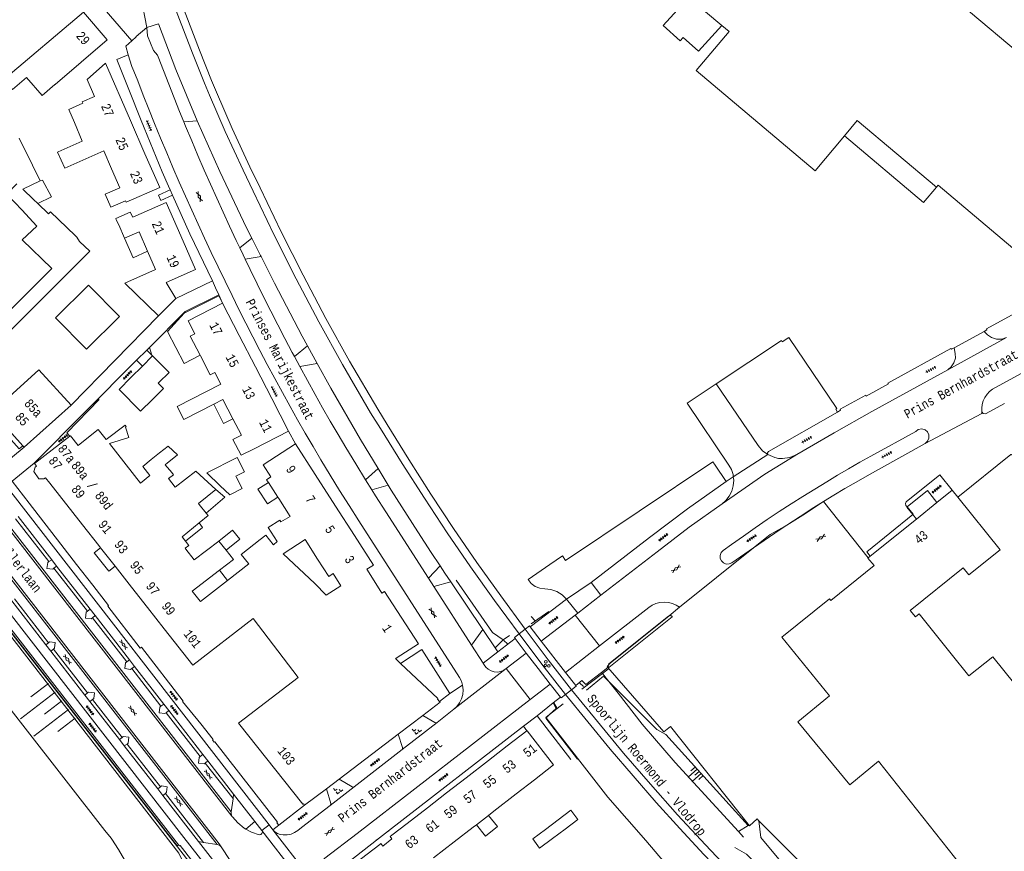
# Model space of a CAD drawing. Header units: metres. Extents: x 196790 to 198335, y 354523 to 356036.
# Tile 50 of 105: x 197305 to 197499, y 355232 to 355395. Entities that reach past the tile are written whole.
import ezdxf

# ---------------------------------------------------------------- set-up
doc = ezdxf.new("R2010")
doc.units = ezdxf.units.M
doc.linetypes.add('DGN Style 1', pattern=[1.160006, 0.00193, -1.158076])
doc.linetypes.add('DGN Style 2', pattern=[186.027128, 111.616277, -74.410851])
for name, color, linetype, lineweight in [('afdak', 252, 'DGN Style 2', 18), ('bij- of bedrijfsgebouw', 252, 'Continuous', 18), ('functiescheiding', 252, 'Continuous', 18), ('heg of haag', 252, 'Continuous', 18), ('hoofdgebouw', 252, 'Continuous', 18), ('huisnummer BAG', 252, 'Continuous', 18), ('insteek water', 252, 'Continuous', 18), ('kant asfaltverharding', 252, 'Continuous', 18), ('kant betonverharding', 252, 'Continuous', 18), ('kant klinkerverharding', 252, 'Continuous', 18), ('kant muur (extern)', 252, 'Continuous', 18), ('kant tegelverharding', 252, 'Continuous', 18), ('overig WOZ', 252, 'DGN Style 1', 18), ('overige tekst', 252, 'Continuous', 18), ('raster', 252, 'Continuous', 18), ('schutting', 252, 'Continuous', 18), ('spoorrail', 252, 'Continuous', 18), ('straatnaam', 252, 'Continuous', 18), ('T22_brandgang', 252, 'DGN Style 2', 18), ('taludlijn', 252, 'Continuous', 18), ('taludsymbool', 252, 'Continuous', 18), ('verh asfaltsymbool', 2, 'Continuous', 0), ('verh betonsymbool', 2, 'Continuous', 0), ('verh keisymbool', 2, 'Continuous', 0), ('verh tegelsymbool', 2, 'Continuous', 0), ('vlakafsluiter grijs', 252, 'DGN Style 2', 18), ('vlakafsluiter groen', 252, 'DGN Style 2', 18)]:
    doc.layers.add(name, color=color, linetype=linetype, lineweight=lineweight)
doc.styles.add('Style-Courier New', font='cour.ttf')

# ---------------------------------------------------------------- blocks, each defined once
blk = doc.blocks.new('TA')
at = {"layer": 'taludsymbool', "linetype": 'Continuous', "lineweight": 0}
for p, q in [((-0.5, 0), (-0.5, -0.5)), ((-0.25, 0), (-0.25, -1)), ((0, 0), (0, -0.5)), ((0.25, 0), (0.25, -1)), ((0.5, 0), (0.5, -0.5))]:
    blk.add_line(p, q, dxfattribs=at)
blk = doc.blocks.new('S612')
at = {"layer": 'verh asfaltsymbool', "color": 252}
for p, q in [((-0.99, -0.26), (0.01, 0.24)), ((0.01, -0.26), (-0.99, 0.24)), ((0.01, 0.24), (1.01, -0.26)), ((1.01, 0.24), (0.01, -0.26))]:
    blk.add_line(p, q, dxfattribs=at)
blk = doc.blocks.new('S621')
at = {"layer": 'verh betonsymbool', "color": 252, "linetype": 'Continuous', "lineweight": 0}
for centre in [(-0.48, 0.24), (0.52, 0.24), (0.02, -0.26)]:
    blk.add_circle(centre, 0.25, dxfattribs=at)
blk = doc.blocks.new('S651')
at = {"layer": 'verh keisymbool', "color": 7, "linetype": 'Continuous', "lineweight": 0}
for p, q in [((-0.41, 0.75), (-0.41, 0.25)), ((0.09, 0.25), (-0.41, 0.25)), ((-0.41, -0.05), (-0.41, -0.55)), ((-0.41, -0.55), (0.09, -0.55)), ((0.39, -0.05), (0.39, -0.55)), ((0.39, -0.55), (0.89, -0.55))]:
    blk.add_line(p, q, dxfattribs=at)
at = {"layer": 'verh keisymbool', "color": 7, "linetype": 'Continuous', "lineweight": 0, "flags": 128}
blk.add_lwpolyline([(-0.41, -0.05), (-0.41, -0.05), (-0.41, -0.55), (-0.41, -0.55), (-0.41, -0.05)], close=True, dxfattribs=at)
blk = doc.blocks.new('S642')
at = {"layer": 'verh tegelsymbool', "color": 252}
for p, q in [((-1.12, 0), (1.12, 0)), ((-0.9, -0.25), (-0.9, 0.25)), ((-0.45, -0.25), (-0.45, 0.25)), ((0, -0.25), (0, 0.25)), ((0.45, -0.25), (0.45, 0.25)), ((0.9, -0.25), (0.9, 0.25))]:
    blk.add_line(p, q, dxfattribs=at)

msp = doc.modelspace()

# ---------------------------------------------------------------- linework, layer by layer
at = {"layer": 'afdak'}
for p, q in [((197330.08, 355330.218), (197331.093, 355329.197)), ((197331.093, 355329.197), (197331.23, 355329.059)), ((197329.239, 355327.064), (197328.093, 355328.22)), ((197480.525, 355297.89), (197481.233, 355297.009)), ((197344.374, 355286.932), (197345.918, 355284.932))]:
    msp.add_line(p, q, dxfattribs=at)
at = {"layer": 'afdak', "flags": 128}
for points in [[(197443.036, 355393.983), (197438.456, 355388.926), (197435.444, 355391.654), (197434.854, 355391.003), (197431.528, 355394.014), (197436.5, 355399.506)], [(197467.092, 355372.289), (197482.641, 355359.229), (197485.159, 355362.221)], [(197309.166, 355363.442), (197309.583, 355363.613), (197311.376, 355360.306), (197308.668, 355358.983)], [(197325.739, 355352.176), (197327.396, 355348.334), (197330.241, 355349.633)], [(197340.578, 355329.179), (197337.448, 355327.562), (197334.15, 355333.85), (197337.429, 355337.462), (197344.207, 355340.901), (197344.963, 355339.434)], [(197328.093, 355328.22), (197328.076, 355328.237), (197330.077, 355330.222), (197330.08, 355330.218)], [(197343.233, 355319.583), (197345.135, 355315.751), (197347.018, 355316.699)], [(197299.127, 355317.395), (197305.053, 355310.783), (197305.731, 355311.39)], [(197353.961, 355304.216), (197351.903, 355302.874), (197353.773, 355299.996), (197355.815, 355301.327)], [(197343.623, 355302.83), (197345.429, 355301.288), (197341.726, 355298.193)], [(197479.408, 355299.397), (197483.386, 355302.62), (197485.281, 355300.262)], [(197480.525, 355297.89), (197479.351, 355299.351), (197479.408, 355299.397)], [(197340.354, 355296.248), (197341.022, 355295.366), (197337.714, 355292.647)], [(197344.251, 355292.692), (197346.94, 355294.803), (197348.329, 355293.034), (197345.65, 355290.91)], [(197323.851, 355287.758), (197322.61, 355286.779), (197319.782, 355290.381), (197321.025, 355291.357)], [(197394.814, 355236.95), (197396.63, 355234.713), (197398.94, 355236.607), (197397.177, 355238.779)]]:
    msp.add_lwpolyline(points, dxfattribs=at)
at = {"layer": 'bij- of bedrijfsgebouw'}
for p, q in [((197305.033, 355371.863), (197307.629, 355366.574)), ((197307.629, 355366.574), (197309.166, 355363.442)), ((197309.166, 355363.442), (197305.731, 355361.807)), ((197305.731, 355361.807), (197307.824, 355359.794)), ((197307.824, 355359.794), (197308.668, 355358.983)), ((197308.439, 355354.645), (197305.588, 355357.694)), ((197308.668, 355358.983), (197310.771, 355356.962)), ((197312.146, 355336.544), (197318.639, 355342.971)), ((197331.16, 355328.989), (197329.239, 355327.064)), ((197331.23, 355329.059), (197331.16, 355328.989)), ((197329.239, 355327.064), (197326.973, 355324.792)), ((197330.948, 355308.688), (197332.593, 355310.004)), ((197334.173, 355308.03), (197336.05, 355309.572)), ((197333.717, 355307.656), (197334.173, 355308.03)), ((197410.882, 355237.904), (197408.386, 355236.03)), ((197409.741, 355234.226), (197412.236, 355236.1))]:
    msp.add_line(p, q, dxfattribs=at)
at = {"layer": 'bij- of bedrijfsgebouw', "flags": 128}
for points in [[(197305.588, 355357.694), (197302.621, 355360.867), (197304.584, 355362.909)], [(197312.146, 355336.544), (197318.232, 355330.396), (197324.725, 355336.823), (197318.639, 355342.971)], [(197332.449, 355323.828), (197334.464, 355325.832), (197331.23, 355329.059)], [(197326.973, 355324.792), (197324.629, 355322.443), (197328.863, 355318.187), (197331.19, 355320.502)], [(197331.19, 355320.502), (197333.378, 355322.678), (197332.337, 355323.716), (197332.449, 355323.828)], [(197332.593, 355310.004), (197334.263, 355311.339), (197336.113, 355309.621), (197336.05, 355309.572)], [(197347.657, 355305.292), (197347.586, 355305.432), (197349.289, 355306.295), (197347.866, 355309.103), (197341.856, 355306.057), (197344.512, 355303.521)], [(197330.704, 355305.534), (197329.279, 355307.353), (197330.948, 355308.688)], [(197344.512, 355303.521), (197346.374, 355301.743), (197348.826, 355302.986), (197347.657, 355305.292)], [(197350.062, 355288.241), (197348.647, 355290.072), (197352.386, 355292.959), (197353.458, 355293.842), (197354.934, 355292.002)], [(197410.882, 355237.904), (197413.377, 355239.778), (197414.732, 355237.974), (197412.236, 355236.1)], [(197408.386, 355236.03), (197405.89, 355234.156), (197407.245, 355232.352), (197409.741, 355234.226)]]:
    msp.add_lwpolyline(points, dxfattribs=at)
at = {"layer": 'functiescheiding'}
for p, q in [((197352.695, 355235.821), (197361.906, 355223.963)), ((197363.092, 355225.36), (197354.866, 355235.962))]:
    msp.add_line(p, q, dxfattribs=at)
at = {"layer": 'heg of haag'}
for p, q in [((197335.767, 355385.324), (197339.974, 355375.246)), ((197361.65, 355331.048), (197363.542, 355327.584)), ((197375.535, 355306.915), (197377.5, 355303.689)), ((197389.79, 355284.698), (197396.109, 355275.289)), ((197396.109, 355275.289), (197398.518, 355271.702))]:
    msp.add_line(p, q, dxfattribs=at)
at = {"layer": 'heg of haag', "flags": 128}
for points in [[(197339.974, 355375.246), (197344.422, 355365.271), (197349.694, 355354.257), (197350.71, 355352.227)], [(197350.71, 355352.227), (197352.426, 355348.798), (197352.529, 355348.596)], [(197352.529, 355348.596), (197355.192, 355343.355), (197360.6, 355332.97), (197361.65, 355331.048)], [(197363.542, 355327.584), (197366.213, 355322.694), (197372.054, 355312.632), (197375.535, 355306.915)], [(197377.5, 355303.689), (197378.105, 355302.695), (197383.303, 355294.499), (197385.959, 355290.438), (197387.687, 355287.841)], [(197387.687, 355287.841), (197388.648, 355286.398), (197389.79, 355284.698)]]:
    msp.add_lwpolyline(points, dxfattribs=at)
at = {"layer": 'hoofdgebouw'}
for p, q in [((197436.5, 355399.506), (197443.036, 355393.983)), ((197326.888, 355375.308), (197329.728, 355368.786)), ((197323.171, 355365.811), (197321.635, 355369.339)), ((197325.739, 355352.176), (197324.581, 355354.813)), ((197332.419, 355336.952), (197335.767, 355340.374)), ((197348.249, 355333.06), (197344.963, 355339.434)), ((197351.422, 355326.907), (197348.249, 355333.06)), ((197340.578, 355329.179), (197340.624, 355329.09)), ((197354.627, 355320.69), (197351.422, 355326.907)), ((197357.924, 355314.295), (197354.627, 355320.69)), ((197315.214, 355319.378), (197305.991, 355311.1)), ((197345.048, 355320.517), (197343.233, 355319.583)), ((197345.048, 355320.517), (197347.018, 355316.699)), ((197305.731, 355311.39), (197299.856, 355317.94)), ((197347.018, 355316.699), (197348.657, 355313.522)), ((197314.981, 355313.302), (197308.052, 355307.928)), ((197315.079, 355313.378), (197314.981, 355313.302)), ((197351.178, 355310.817), (197357.924, 355314.295)), ((197305.991, 355311.1), (197305.731, 355311.39)), ((197363.179, 355305.775), (197359.323, 355311.784)), ((197334.992, 355306.168), (197333.717, 355307.656)), ((197328.837, 355304.057), (197330.704, 355305.534)), ((197367.172, 355299.554), (197363.179, 355305.775)), ((197311.067, 355304.039), (197317.49, 355295.858)), ((197334.338, 355304.948), (197335.649, 355303.256)), ((197353.961, 355304.216), (197355.815, 355301.327)), ((197355.815, 355301.327), (197355.989, 355301.057)), ((197488.259, 355302.656), (197485.281, 355300.262)), ((197489.361, 355301.285), (197488.259, 355302.656)), ((197340.394, 355299.891), (197341.726, 355298.193)), ((197355.989, 355301.057), (197358.259, 355297.52)), ((197370.897, 355293.75), (197367.172, 355299.554)), ((197485.281, 355300.262), (197481.233, 355297.009)), ((197317.49, 355295.858), (197320.657, 355291.825)), ((197481.233, 355297.009), (197472.13, 355289.692)), ((197320.657, 355291.825), (197321.025, 355291.357)), ((197344.251, 355292.692), (197345.65, 355290.91)), ((197354.934, 355292.002), (197354.965, 355291.964)), ((197321.025, 355291.357), (197323.851, 355287.758)), ((197363.116, 355284.357), (197356.871, 355290.185)), ((197472.13, 355289.692), (197471.774, 355289.406)), ((197323.851, 355287.758), (197327.105, 355283.613)), ((197345.918, 355284.932), (197350.104, 355288.186)), ((197350.104, 355288.186), (197350.062, 355288.241)), ((197363.116, 355284.357), (197365.337, 355282.025)), ((197327.105, 355283.613), (197330.232, 355279.631)), ((197330.232, 355279.631), (197333.522, 355275.441)), ((197350.968, 355277.496), (197359.835, 355265.851)), ((197491.528, 355266.167), (197488.093, 355270.55)), ((197379.488, 355254.764), (197384.303, 355258.426)), ((197400.895, 355252.42), (197404.754, 355255.407)), ((197367.861, 355245.92), (197379.488, 355254.764)), ((197397.188, 355249.55), (197400.895, 355252.42)), ((197392.792, 355246.147), (197397.188, 355249.55)), ((197473.774, 355249.434), (197498.47, 355218.317)), ((197365.359, 355244.017), (197367.861, 355245.92)), ((197392.792, 355246.147), (197388.968, 355243.186)), ((197402.623, 355242.995), (197406.202, 355245.766)), ((197365.359, 355244.017), (197361.081, 355240.763)), ((197388.968, 355243.186), (197385.211, 355240.278)), ((197398.261, 355239.618), (197402.623, 355242.995)), ((197381.25, 355237.211), (197385.211, 355240.278)), ((197397.177, 355238.779), (197398.261, 355239.618)), ((197394.814, 355236.95), (197397.177, 355238.779)), ((197378.21, 355234.858), (197381.25, 355237.211)), ((197390.487, 355233.599), (197394.181, 355236.46)), ((197394.181, 355236.46), (197394.814, 355236.95)), ((197386.387, 355230.426), (197390.487, 355233.599))]:
    msp.add_line(p, q, dxfattribs=at)
at = {"layer": 'hoofdgebouw', "flags": 128}
for points in [[(197521.231, 355370.851), (197504.56, 355385.202), (197504.86, 355385.599), (197488.219, 355399.661)], [(197302.037, 355383.382), (197303.723, 355381.416), (197306.486, 355383.786), (197309.507, 355380.264), (197312.027, 355382.426), (197312.066, 355382.38), (197322.336, 355391.189), (197317.674, 355396.624), (197302.037, 355383.382)], [(197443.036, 355393.983), (197444.45, 355392.788), (197438.008, 355385.165), (197461.357, 355365.447), (197467.092, 355372.289)], [(197326.888, 355375.308), (197321.985, 355386.563), (197318.399, 355383.352), (197319.835, 355380.055), (197317.424, 355379.005), (197317.552, 355378.712), (197314.756, 355377.494), (197315.87, 355374.936)], [(197312.662, 355369.144), (197317.385, 355371.243), (197315.87, 355374.936)], [(197467.092, 355372.289), (197469.617, 355375.301), (197485.159, 355362.221)], [(197485.159, 355362.221), (197485.503, 355362.631), (197502.303, 355348.435), (197510.347, 355357.968), (197510.592, 355357.749), (197513.563, 355361.274), (197513.327, 355361.497), (197521.231, 355370.851)], [(197321.635, 355369.339), (197313.965, 355365.93), (197312.557, 355369.097), (197312.662, 355369.144)], [(197329.728, 355368.786), (197332.619, 355362.15), (197326.018, 355359.275), (197325.91, 355359.523), (197323.031, 355358.269), (197321.901, 355360.864), (197324.78, 355362.118), (197323.171, 355365.811)], [(197310.771, 355356.962), (197310.777, 355356.956), (197311.174, 355357.369), (197316.013, 355352.718)], [(197336.778, 355352.655), (197333.908, 355359.192), (197327.315, 355356.297)], [(197324.581, 355354.813), (197324.092, 355355.806), (197323.989, 355356.044), (197326.839, 355357.292), (197327.315, 355356.297)], [(197311.456, 355346.211), (197305.585, 355351.852), (197308.501, 355354.578), (197308.439, 355354.645)], [(197316.849, 355351.557), (197318.9, 355349.623), (197296.817, 355327.667)], [(197316.849, 355351.557), (197316.333, 355352.41), (197316.013, 355352.718)], [(197330.241, 355349.633), (197328.578, 355353.422), (197325.739, 355352.176)], [(197336.778, 355352.655), (197339.684, 355346.038), (197333.861, 355343.481), (197335.767, 355340.374)], [(197330.241, 355349.633), (197331.828, 355346.018), (197325.794, 355343.369), (197332.419, 355336.952)], [(197300.052, 355340.171), (197302.595, 355337.428), (197311.456, 355346.211)], [(197344.963, 355339.434), (197338.208, 355335.951), (197339.521, 355333.407), (197338.632, 355332.948), (197340.578, 355329.179)], [(197340.624, 355329.09), (197342.563, 355325.333), (197343.452, 355325.792), (197344.623, 355323.523)], [(197300.8, 355319.071), (197308.897, 355326.353), (197315.214, 355319.378)], [(197343.233, 355319.583), (197337.386, 355316.576), (197336.081, 355319.093), (197344.623, 355323.523)], [(197322.11, 355312.629), (197325.812, 355315.487), (197326.047, 355315.197), (197325.913, 355315.09), (197326.553, 355313.021), (197322.74, 355311.834), (197328.837, 355304.057)], [(197318.285, 355312.804), (197316.583, 355311.442), (197315.079, 355313.378)], [(197322.11, 355312.629), (197320.543, 355314.612), (197318.285, 355312.804)], [(197351.178, 355310.817), (197348.614, 355309.53), (197346.992, 355312.659), (197348.657, 355313.522)], [(197359.323, 355311.784), (197352.927, 355307.679), (197354.472, 355305.272), (197353.63, 355304.732), (197353.961, 355304.216)], [(197308.052, 355307.928), (197308.45, 355307.406), (197308.174, 355307.173), (197307.883, 355306.334), (197308.917, 355304.91), (197309.886, 355304.926), (197310.211, 355305.129), (197311.067, 355304.039)], [(197334.992, 355306.168), (197335.339, 355305.716), (197334.338, 355304.948)], [(197335.649, 355303.256), (197339.746, 355306.398), (197343.623, 355302.83)], [(197343.623, 355302.83), (197340.256, 355300.066), (197340.394, 355299.891)], [(197480.001, 355279.058), (197490.43, 355287.44), (197491.564, 355286.029), (197497.675, 355290.941), (197489.361, 355301.285)], [(197341.726, 355298.193), (197342.115, 355297.697), (197340.354, 355296.248)], [(197358.259, 355297.52), (197356.432, 355296.443), (197356.215, 355296.783), (197353.937, 355295.33), (197355.688, 355292.584), (197354.965, 355291.964)], [(197340.354, 355296.248), (197337.033, 355293.515), (197337.714, 355292.647)], [(197374.398, 355285.404), (197373.309, 355287.14), (197374.607, 355287.969), (197370.897, 355293.75)], [(197337.714, 355292.647), (197338.353, 355291.833), (197337.598, 355291.256), (197337.723, 355291.097)], [(197337.723, 355291.097), (197339.389, 355288.974), (197344.251, 355292.692)], [(197356.871, 355290.185), (197361.186, 355292.959), (197363.645, 355289.127)], [(197345.65, 355290.91), (197347.122, 355289.034), (197344.374, 355286.932)], [(197365.337, 355282.025), (197368.201, 355283.879), (197366.662, 355286.278), (197365.82, 355285.738), (197363.645, 355289.127)], [(197471.774, 355289.406), (197471.704, 355289.35), (197472.911, 355287.871), (197464.442, 355281.012), (197464.185, 355281.331), (197454.827, 355273.795), (197464.16, 355262.261), (197457.978, 355257.159), (197468.154, 355244.804), (197473.774, 355249.434)], [(197344.374, 355286.932), (197339.027, 355282.843), (197340.553, 355280.9)], [(197340.553, 355280.9), (197340.62, 355280.814), (197345.918, 355284.932)], [(197379.074, 355269.671), (197383.426, 355272.454), (197376.782, 355282.783), (197376.25, 355282.452), (197374.398, 355285.404)], [(197480.001, 355279.058), (197481.043, 355277.762), (197481.805, 355278.374), (197488.093, 355270.55)], [(197333.522, 355275.441), (197339.157, 355268.265), (197350.968, 355277.496)], [(197379.944, 355268.637), (197378.944, 355269.588), (197379.074, 355269.671)], [(197387.598, 355261.157), (197387.159, 355261.623), (197387.22, 355261.718), (197379.944, 355268.637)], [(197500.544, 355264.587), (197496.266, 355269.948), (197491.528, 355266.167)], [(197361.081, 355240.763), (197360.848, 355241.033), (197360.728, 355240.952), (197348.113, 355256.865), (197359.835, 355265.851)], [(197384.303, 355258.426), (197387.721, 355261.026), (197387.598, 355261.157)], [(197404.754, 355255.407), (197404.77, 355255.42), (197409.98, 355248.691), (197406.202, 355245.766)], [(197378.243, 355234.154), (197376.417, 355232.745), (197376.05, 355233.22), (197375.858, 355233.072)], [(197378.243, 355234.154), (197377.89, 355234.61), (197378.21, 355234.858)], [(197375.858, 355233.072), (197369.79, 355228.39), (197373.104, 355224.101)]]:
    msp.add_lwpolyline(points, dxfattribs=at)
at = {"layer": 'insteek water', "flags": 128}
msp.add_lwpolyline([(197298.058, 355266.251), (197321.828, 355235.818), (197323.088, 355234.28), (197323.215, 355234.097), (197324.524, 355232.09), (197325.727, 355230.015)], dxfattribs=at)
at = {"layer": 'kant asfaltverharding'}
for p, q in [((197332.363, 355360.637), (197334.68, 355361.705)), ((197335.138, 355360.682), (197332.832, 355359.62)), ((197487.386, 355326.355), (197498.945, 355332.69)), ((197359.094, 355328.919), (197360.136, 355326.962)), ((197485.823, 355305.687), (197488.259, 355302.656)), ((197373.066, 355304.722), (197374.3, 355302.748)), ((197310.847, 355288.634), (197304.301, 355297.053)), ((197318.426, 355278.882), (197311.842, 355287.337)), ((197385.422, 355285.379), (197386.481, 355283.73)), ((197386.481, 355283.73), (197393.857, 355272.251)), ((197414.727, 355278.511), (197419.264, 355282.029)), ((197304.088, 355281.299), (197310.758, 355272.713)), ((197414.223, 355278.12), (197414.727, 355278.511)), ((197419.008, 355272.109), (197414.223, 355278.12)), ((197326.142, 355268.929), (197319.431, 355277.599)), ((197393.857, 355272.251), (197396.165, 355268.659)), ((197311.753, 355271.433), (197318.433, 355262.827)), ((197332.865, 355260.231), (197327.136, 355267.638)), ((197405.387, 355261.545), (197400.669, 355267.621)), ((197319.439, 355261.538), (197325.224, 355254.079)), ((197340.574, 355250.345), (197333.87, 355258.959)), ((197387.107, 355257.021), (197390.41, 355259.624)), ((197387.107, 355257.021), (197380.21, 355251.699)), ((197326.218, 355252.798), (197332.761, 355244.393)), ((197380.21, 355251.699), (197370.828, 355244.4)), ((197347.026, 355242.065), (197341.552, 355249.066)), ((197370.828, 355244.4), (197366.069, 355240.692)), ((197333.747, 355243.107), (197341.238, 355233.47)), ((197352.695, 355235.821), (197354.11, 355236.917)), ((197354.11, 355236.917), (197354.866, 355235.962)), ((197341.238, 355233.47), (197343.885, 355233.031)), ((197344.724, 355232.614), (197349.563, 355225.192))]:
    msp.add_line(p, q, dxfattribs=at)
at = {"layer": 'kant asfaltverharding', "flags": 128}
for points in [[(197327.17, 355390.973), (197328.032, 355391.752), (197328.004, 355391.851), (197330.09, 355393.582)], [(197330.09, 355393.582), (197330.231, 355391.95), (197331.379, 355389.087), (197332.189, 355388.145)], [(197326.458, 355388.246), (197325.946, 355389.913), (197327.17, 355390.973)], [(197327.534, 355385.011), (197327.162, 355385.956), (197326.458, 355388.246)], [(197332.189, 355388.145), (197332.329, 355387.859), (197333.351, 355385.155), (197334.389, 355382.457), (197335.446, 355379.766), (197336.521, 355377.083), (197337.343, 355375.072)], [(197392.121, 355264.344), (197391.863, 355265.165), (197391.482, 355265.89), (197371.719, 355296.672), (197369.824, 355299.65), (197367.954, 355302.644), (197366.106, 355305.652), (197364.28, 355308.673), (197362.738, 355311.265), (197361.215, 355313.867), (197359.712, 355316.481), (197358.23, 355319.107), (197356.713, 355321.847), (197355.219, 355324.599), (197353.745, 355327.362), (197352.287, 355330.134), (197350.9, 355332.815), (197349.532, 355335.506), (197348.18, 355338.206), (197346.84, 355340.911), (197345.465, 355343.722), (197344.104, 355346.541), (197342.758, 355349.366), (197341.429, 355352.2), (197340.165, 355354.936), (197338.915, 355357.678), (197337.682, 355360.428), (197336.468, 355363.186), (197335.227, 355366.06), (197334.005, 355368.942), (197332.801, 355371.832), (197331.615, 355374.729), (197330.492, 355377.521), (197329.387, 355380.321), (197328.3, 355383.127), (197327.534, 355385.011)], [(197337.343, 355375.072), (197337.704, 355374.189), (197338.906, 355371.302), (197340.127, 355368.424), (197341.368, 355365.554), (197342.583, 355362.797), (197343.818, 355360.048), (197345.07, 355357.307), (197346.336, 355354.573), (197347.669, 355351.733), (197348.35, 355350.302)], [(197247.262, 355358.206), (197344.321, 355233.163), (197344.724, 355232.614)], [(197348.35, 355350.302), (197349.018, 355348.9), (197349.402, 355348.106)], [(197262.504, 355347.996), (197264.508, 355344.843), (197266.084, 355342.605), (197346.795, 355238.622)], [(197349.402, 355348.106), (197350.383, 355346.075), (197351.762, 355343.257), (197353.101, 355340.557), (197354.453, 355337.864), (197355.821, 355335.178), (197357.207, 355332.502), (197358.664, 355329.728), (197359.094, 355328.919)], [(197529.47, 355340.645), (197496.802, 355322.88), (197496.193, 355322.527), (197495.624, 355322.074), (197495.117, 355321.527), (197494.696, 355320.901), (197494.376, 355320.218), (197494.168, 355319.502), (197494.072, 355318.781), (197494.083, 355318.077)], [(197360.136, 355326.962), (197361.628, 355324.206), (197363.146, 355321.465), (197364.627, 355318.846), (197366.131, 355316.241), (197367.656, 355313.647), (197369.197, 355311.063), (197371.121, 355307.886), (197373.066, 355304.722)], [(197487.386, 355326.355), (197472.483, 355318.132), (197465.068, 355313.966), (197457.73, 355309.667)], [(197494.083, 355318.077), (197494.359, 355317.74), (197494.793, 355317.708), (197498.534, 355319.699)], [(197482.956, 355311.876), (197483.422, 355312.281), (197483.702, 355312.9), (197483.682, 355313.58), (197483.407, 355314.133), (197482.933, 355314.529), (197482.277, 355314.707), (197481.609, 355314.579), (197481.107, 355314.22), (197472.288, 355309.387), (197470.104, 355308.155), (197467.93, 355306.904), (197465.767, 355305.634), (197463.616, 355304.344), (197461.268, 355302.908), (197458.933, 355301.451), (197456.612, 355299.972), (197454.307, 355298.469), (197451.94, 355296.89), (197449.589, 355295.287), (197447.254, 355293.66), (197444.936, 355292.01), (197443.278, 355290.817), (197442.898, 355290.417), (197442.683, 355289.862), (197442.704, 355289.266), (197442.932, 355288.764), (197443.328, 355288.38), (197443.882, 355288.159), (197444.478, 355288.175), (197444.982, 355288.398), (197449.226, 355291.325)], [(197463.01, 355300.431), (197465.052, 355301.682), (197467.214, 355302.979), (197469.387, 355304.256), (197471.572, 355305.513), (197473.768, 355306.751), (197482.956, 355311.876)], [(197457.73, 355309.667), (197455.524, 355308.318), (197451.491, 355305.827), (197443.063, 355300.029)], [(197479.408, 355299.397), (197479.188, 355299.671), (197479.073, 355300.034), (197479.234, 355300.379), (197485.823, 355305.687)], [(197374.3, 355302.748), (197375.035, 355301.572), (197377.03, 355298.439), (197385.422, 355285.379)], [(197419.264, 355282.029), (197430.295, 355290.581), (197436.624, 355295.379), (197443.063, 355300.029)], [(197463.01, 355300.431), (197460.592, 355298.917), (197458.38, 355297.504), (197455.814, 355295.836)], [(197480.525, 355297.89), (197480.583, 355297.936), (197479.408, 355299.397)], [(197472.13, 355289.692), (197471.475, 355290.594), (197480.525, 355297.89)], [(197449.226, 355291.325), (197454.505, 355294.958), (197455.814, 355295.836)], [(197311.842, 355287.337), (197311.608, 355287.174), (197310.483, 355287.309), (197310.63, 355288.453), (197310.847, 355288.634)], [(197419.008, 355272.109), (197428.677, 355279.632), (197429.322, 355280.057), (197430.055, 355280.388), (197430.855, 355280.599), (197431.69, 355280.674), (197432.526, 355280.607), (197433.328, 355280.403), (197434.064, 355280.08), (197434.713, 355279.661)], [(197319.431, 355277.599), (197319.191, 355277.411), (197318.056, 355277.555), (197318.194, 355278.702), (197318.426, 355278.882)], [(197310.758, 355272.713), (197310.996, 355272.883), (197312.111, 355272.74), (197311.969, 355271.607), (197311.753, 355271.433)], [(197327.136, 355267.638), (197326.903, 355267.462), (197325.771, 355267.616), (197325.916, 355268.749), (197326.142, 355268.929)], [(197400.669, 355267.621), (197400.201, 355267.294), (197399.635, 355267.054), (197398.998, 355266.94), (197398.333, 355266.976), (197397.695, 355267.166), (197397.134, 355267.488), (197396.682, 355267.904), (197396.351, 355268.37), (197396.165, 355268.659)], [(197318.433, 355262.827), (197318.668, 355263.005), (197319.799, 355262.853), (197319.665, 355261.72), (197319.439, 355261.538)], [(197390.41, 355259.624), (197391.01, 355260.181), (197391.527, 355260.87), (197391.922, 355261.671), (197392.161, 355262.549), (197392.227, 355263.457), (197392.121, 355264.344)], [(197405.387, 355261.545), (197371.377, 355235.216), (197365.072, 355230.348), (197363.894, 355229.215), (197362.987, 355227.856), (197362.881, 355227.652)], [(197333.87, 355258.959), (197333.644, 355258.789), (197332.515, 355258.926), (197332.652, 355260.05), (197332.865, 355260.231)], [(197325.224, 355254.079), (197325.466, 355254.25), (197326.587, 355254.115), (197326.436, 355252.978), (197326.218, 355252.798)], [(197341.552, 355249.066), (197341.332, 355248.89), (197340.226, 355249.045), (197340.347, 355250.17), (197340.574, 355250.345)], [(197332.761, 355244.393), (197332.989, 355244.562), (197334.116, 355244.397), (197333.961, 355243.308), (197333.747, 355243.107)], [(197346.689, 355239.472), (197347.034, 355242.055), (197347.026, 355242.065)], [(197346.795, 355238.622), (197346.669, 355239.141), (197346.689, 355239.472)], [(197356.866, 355234.926), (197356.93, 355234.923), (197357.673, 355234.949), (197358.411, 355235.107), (197359.11, 355235.392), (197359.739, 355235.789), (197360.5, 355236.368), (197366.069, 355240.692)], [(197349.553, 355236.086), (197349.208, 355236.279), (197347.946, 355237.304), (197346.891, 355238.51), (197346.882, 355238.51), (197346.795, 355238.622)], [(197352.695, 355235.821), (197352.795, 355235.512), (197352.707, 355235.2), (197352.46, 355234.99), (197352.138, 355234.951), (197350.627, 355235.485), (197349.553, 355236.086)], [(197354.866, 355235.962), (197355.266, 355235.553), (197355.755, 355235.229), (197356.301, 355235.017), (197356.866, 355234.926)], [(197344.724, 355232.614), (197344.448, 355232.862), (197344.1, 355232.992), (197343.885, 355233.031)]]:
    msp.add_lwpolyline(points, dxfattribs=at)
at = {"layer": 'kant betonverharding'}
for p, q in [((197404.381, 355275.371), (197403.192, 355274.446)), ((197407.547, 355272.989), (197405.399, 355275.857)), ((197402.421, 355273.547), (197404.588, 355270.678)), ((197412.3, 355266.847), (197407.547, 355272.989)), ((197414.341, 355264.292), (197412.3, 355266.847)), ((197409.302, 355264.573), (197411.326, 355262.007)), ((197413.526, 355263.478), (197412.352, 355262.552)), ((197351.328, 355237.583), (197349.553, 355236.086))]:
    msp.add_line(p, q, dxfattribs=at)
at = {"layer": 'kant betonverharding', "flags": 128}
for points in [[(197336.343, 355232.988), (197336.06, 355232.776), (197287.236, 355295.596), (197287.537, 355295.83)], [(197403.192, 355274.446), (197402.28, 355273.736), (197402.421, 355273.547)], [(197405.399, 355275.857), (197405.255, 355276.051), (197404.381, 355275.371)], [(197404.588, 355270.678), (197406.936, 355267.615), (197409.302, 355264.573)], [(197414.341, 355264.292), (197414.425, 355264.188), (197413.526, 355263.478)], [(197412.352, 355262.552), (197411.456, 355261.844), (197411.326, 355262.007)]]:
    msp.add_lwpolyline(points, dxfattribs=at)
at = {"layer": 'kant klinkerverharding'}
for p, q in [((197327.878, 355404.981), (197330.09, 355393.582)), ((197343.885, 355233.031), (197247.418, 355357.342)), ((197335.767, 355340.374), (197342.967, 355343.795)), ((197332.419, 355336.952), (197315.214, 355319.378)), ((197488.687, 355330.654), (197494.546, 355333.888)), ((197330.08, 355330.218), (197330.596, 355330.737)), ((197328.093, 355328.22), (197330.08, 355330.218)), ((197307.995, 355308.008), (197328.093, 355328.22)), ((197303.678, 355304.42), (197307.995, 355308.008)), ((197411.738, 355289.754), (197409.254, 355288.052)), ((197310.847, 355288.634), (197311.405, 355289.017)), ((197312.371, 355287.774), (197311.842, 355287.337)), ((197318.426, 355278.882), (197318.951, 355279.295)), ((197319.936, 355278.027), (197319.431, 355277.599)), ((197407.547, 355272.989), (197414.223, 355278.12)), ((197310.758, 355272.713), (197310.236, 355272.301)), ((197311.217, 355271.038), (197311.753, 355271.433)), ((197400.669, 355267.621), (197404.588, 355270.678)), ((197419.008, 355272.109), (197412.3, 355266.847)), ((197326.142, 355268.929), (197326.68, 355269.339)), ((197327.669, 355268.064), (197327.136, 355267.638)), ((197409.302, 355264.573), (197405.387, 355261.545)), ((197317.909, 355262.416), (197318.433, 355262.827)), ((197318.894, 355261.147), (197319.439, 355261.538)), ((197332.865, 355260.231), (197333.424, 355260.649)), ((197334.41, 355259.379), (197333.87, 355258.959)), ((197406.732, 355258.336), (197404.057, 355256.288)), ((197413.382, 355249.738), (197406.732, 355258.336)), ((197325.224, 355254.079), (197324.699, 355253.668)), ((197325.673, 355252.414), (197326.218, 355252.798)), ((197340.574, 355250.345), (197341.095, 355250.766)), ((197342.103, 355249.468), (197341.552, 355249.066)), ((197332.761, 355244.393), (197332.224, 355243.975)), ((197333.217, 355242.696), (197333.747, 355243.107)), ((197347.144, 355242.973), (197347.026, 355242.065)), ((197341.238, 355233.47), (197340.253, 355233.64))]:
    msp.add_line(p, q, dxfattribs=at)
at = {"layer": 'kant klinkerverharding', "flags": 128}
for points in [[(197327.17, 355390.973), (197320.482, 355398.726), (197327.878, 355404.981)], [(197263.259, 355347.639), (197264.978, 355344.905), (197266.34, 355342.96), (197346.689, 355239.472)], [(197330.596, 355330.737), (197337.636, 355337.774), (197344.239, 355341.075)], [(197456.179, 355332.676), (197454.906, 355331.822), (197454.713, 355332.098), (197441.921, 355323.547)], [(197494.546, 355333.888), (197495.207, 355333.236), (197496.004, 355332.666), (197496.987, 355332.355), (197498.018, 355332.372), (197498.945, 355332.69)], [(197488.687, 355330.654), (197488.869, 355329.557), (197488.886, 355328.645), (197488.621, 355327.727), (197488.093, 355326.932), (197487.386, 355326.355)], [(197441.921, 355323.547), (197436.243, 355319.751), (197444.417, 355307.608), (197444.895, 355306.737), (197445.223, 355305.739), (197445.28, 355305.282)], [(197441.921, 355323.547), (197450.146, 355311.434), (197450.993, 355310.438), (197452.045, 355309.665)], [(197465.718, 355318.033), (197452.181, 355310.278), (197451.975, 355310.002), (197452.045, 355309.665)], [(197452.045, 355309.665), (197453.44, 355309.086), (197454.179, 355308.93), (197454.933, 355308.88), (197456.385, 355309.085), (197457.73, 355309.667)], [(197445.28, 355305.282), (197445.358, 355304.656), (197445.274, 355303.544), (197444.968, 355302.473), (197444.467, 355301.503), (197443.813, 355300.68), (197443.063, 355300.029)], [(197409.254, 355288.052), (197405.002, 355285.099), (197405.592, 355284.351), (197406.382, 355283.759), (197407.298, 355283.395), (197408.245, 355283.283), (197409.45, 355283.189), (197410.632, 355282.798), (197411.683, 355282.132), (197412.52, 355281.26)], [(197432.65, 355278.003), (197432.977, 355278.027), (197433.252, 355277.85), (197433.283, 355277.822), (197420.823, 355267.862), (197420.768, 355267.921)], [(197432.65, 355278.003), (197432.528, 355277.931), (197420.806, 355268.551), (197420.648, 355268.182)], [(197420.648, 355268.182), (197420.752, 355267.938), (197420.768, 355267.921)]]:
    msp.add_lwpolyline(points, dxfattribs=at)
at = {"layer": 'kant muur (extern)', "flags": 128}
for points in [[(197465.718, 355318.033), (197465.418, 355318.608), (197465.613, 355318.73), (197456.179, 355332.676)], [(197503.996, 355312.864), (197499.936, 355309.598), (197499.813, 355309.72), (197489.361, 355301.285)]]:
    msp.add_lwpolyline(points, dxfattribs=at)
at = {"layer": 'kant tegelverharding'}
for p, q in [((197354.11, 355236.917), (197254.74, 355364.977)), ((197335.138, 355360.682), (197334.68, 355361.705)), ((197344.963, 355339.434), (197344.239, 355341.075)), ((197330.596, 355330.737), (197331.093, 355329.197)), ((197331.093, 355329.197), (197331.16, 355328.989)), ((197359.323, 355311.784), (197357.924, 355314.295)), ((197305.991, 355311.1), (197301.443, 355307.301)), ((197308.052, 355307.928), (197307.995, 355308.008)), ((197443.892, 355304.383), (197441.743, 355307.563)), ((197311.405, 355289.017), (197304.839, 355297.478)), ((197287.537, 355295.83), (197336.343, 355232.988)), ((197312.371, 355287.774), (197311.405, 355289.017)), ((197318.951, 355279.295), (197312.371, 355287.774)), ((197419.264, 355282.029), (197417.343, 355284.524)), ((197310.236, 355272.301), (197303.556, 355280.906)), ((197405.399, 355275.857), (197412.52, 355281.26)), ((197412.52, 355281.26), (197414.727, 355278.511)), ((197319.936, 355278.027), (197318.951, 355279.295)), ((197326.68, 355269.339), (197319.936, 355278.027)), ((197311.217, 355271.038), (197310.236, 355272.301)), ((197399.049, 355270.912), (197402.421, 355273.547)), ((197317.909, 355262.416), (197311.217, 355271.038)), ((197396.165, 355268.659), (197399.049, 355270.912)), ((197327.669, 355268.064), (197326.68, 355269.339)), ((197333.424, 355260.649), (197327.669, 355268.064)), ((197419.398, 355266.862), (197420.641, 355267.824)), ((197420.641, 355267.824), (197420.768, 355267.921)), ((197387.598, 355261.157), (197389.633, 355262.752)), ((197318.894, 355261.147), (197317.909, 355262.416)), ((197324.699, 355253.668), (197318.894, 355261.147)), ((197334.41, 355259.379), (197333.424, 355260.649)), ((197411.326, 355262.007), (197409.878, 355260.886)), ((197341.095, 355250.766), (197334.41, 355259.379)), ((197409.206, 355258.589), (197408.5, 355257.931)), ((197404.057, 355256.288), (197404.754, 355255.407)), ((197325.673, 355252.414), (197324.699, 355253.668)), ((197332.224, 355243.975), (197325.673, 355252.414)), ((197342.103, 355249.468), (197341.095, 355250.766)), ((197347.144, 355242.973), (197342.103, 355249.468)), ((197333.217, 355242.696), (197332.224, 355243.975)), ((197340.253, 355233.64), (197333.217, 355242.696)), ((197351.328, 355237.583), (197347.144, 355242.973)), ((197355.992, 355236.882), (197361.081, 355240.763)), ((197352.695, 355235.821), (197351.328, 355237.583)), ((197375.186, 355233.883), (197377.549, 355235.718))]:
    msp.add_line(p, q, dxfattribs=at)
at = {"layer": 'kant tegelverharding', "flags": 128}
for points in [[(197334.68, 355361.705), (197334.366, 355362.405), (197333.136, 355365.263), (197331.929, 355368.131), (197329.56, 355373.885), (197328.837, 355375.676), (197326.711, 355381.066), (197324.232, 355387.314), (197326.458, 355388.246)], [(197351.32, 355216.473), (197346.25, 355223.021), (197337.369, 355234.416), (197243.012, 355355.967), (197242.503, 355356.81), (197242.203, 355357.748), (197242.06, 355358.479), (197241.6, 355359.917), (197240.817, 355361.208), (197237.815, 355365.062)], [(197342.967, 355343.795), (197338.558, 355353.05), (197335.138, 355360.682)], [(197494.546, 355333.888), (197495.1, 355334.194), (197495.006, 355334.403), (197530.227, 355353.644), (197530.767, 355354.151)], [(197344.239, 355341.075), (197343.612, 355342.44), (197342.967, 355343.795)], [(197488.687, 355330.654), (197488.137, 355330.357), (197488.007, 355330.518), (197475.61, 355323.711), (197475.729, 355323.55), (197471.391, 355321.161), (197471.277, 355321.333), (197466.241, 355318.567), (197466.334, 355318.39), (197465.718, 355318.033)], [(197441.743, 355307.563), (197441.271, 355308.262), (197412.323, 355288.888), (197411.738, 355289.754)], [(197303.678, 355304.42), (197306.982, 355300.15), (197313.199, 355292.056), (197316.31, 355288.091), (197319.465, 355284.035), (197322.581, 355279.99), (197322.446, 355279.867), (197328.808, 355271.645), (197329.028, 355271.816), (197337.212, 355261.237), (197337.127, 355261.166), (197340.672, 355256.79), (197343.11, 355253.699), (197342.993, 355253.602), (197343.343, 355253.162), (197343.435, 355253.225), (197355.732, 355237.418), (197355.648, 355237.342), (197355.992, 355236.882)], [(197417.343, 355284.524), (197428.804, 355293.401), (197436.262, 355299.011), (197443.892, 355304.383)], [(197389.633, 355262.752), (197384.09, 355271.362), (197379.944, 355268.637)], [(197414.341, 355264.292), (197415.547, 355265.281), (197416.318, 355264.479), (197419.398, 355266.862)], [(197409.878, 355260.886), (197410.491, 355259.784), (197409.206, 355258.589)], [(197384.303, 355258.426), (197386.645, 355257.001), (197386.879, 355256.941), (197387.107, 355257.021)], [(197408.5, 355257.931), (197408.435, 355257.871), (197414.665, 355249.808)], [(197377.549, 355235.718), (197404.05, 355256.297), (197404.057, 355256.288)], [(197379.488, 355254.764), (197380.332, 355252.138), (197380.337, 355251.9), (197380.21, 355251.699)], [(197367.861, 355245.92), (197370.394, 355244.39), (197370.612, 355244.332), (197370.828, 355244.4)], [(197365.359, 355244.017), (197366.21, 355241.138), (197366.207, 355240.894), (197366.069, 355240.692)], [(197349.563, 355225.192), (197347.837, 355223.911), (197340.253, 355233.64)], [(197365.886, 355226.135), (197366.102, 355226.602), (197366.733, 355227.319), (197375.186, 355233.883)], [(197336.343, 355232.988), (197336.506, 355232.778), (197336.634, 355232.868), (197343.676, 355223.839)]]:
    msp.add_lwpolyline(points, dxfattribs=at)
at = {"layer": 'overig WOZ'}
for p, q in [((197377.549, 355235.718), (197378.21, 355234.858)), ((197375.858, 355233.072), (197375.186, 355233.883))]:
    msp.add_line(p, q, dxfattribs=at)
at = {"layer": 'overig WOZ', "flags": 128}
msp.add_lwpolyline([(197375.186, 355233.883), (197375.158, 355233.916), (197377.537, 355235.733), (197377.549, 355235.718)], dxfattribs=at)
at = {"layer": 'raster'}
for p, q in [((197463.01, 355300.431), (197471.774, 355289.406)), ((197434.713, 355279.661), (197449.226, 355291.325)), ((197409.075, 355278.847), (197405.588, 355276.438)), ((197432.65, 355278.003), (197434.713, 355279.661)), ((197405.608, 355277.87), (197406.339, 355277.004)), ((197400.034, 355273.22), (197398.518, 355271.702)), ((197400.989, 355272.438), (197400.148, 355273.2)), ((197415.518, 355263.592), (197419.555, 355266.668)), ((197419.398, 355266.862), (197419.555, 355266.668)), ((197419.555, 355266.668), (197420.779, 355267.601)), ((197419.555, 355266.668), (197420.848, 355265.064)), ((197415.062, 355264.805), (197415.879, 355264.1)), ((197419.78, 355266.125), (197416.429, 355263.382)), ((197411.846, 355260.683), (197409.206, 355258.589)), ((197410.634, 355259.92), (197410.039, 355260.86)), ((197408.5, 355257.931), (197420.63, 355242.374)), ((197446.287, 355235.587), (197448.172, 355236.807)), ((197446.287, 355235.587), (197447.257, 355234.525))]:
    msp.add_line(p, q, dxfattribs=at)
at = {"layer": 'raster', "flags": 128}
for points in [[(197455.814, 355295.836), (197459.454, 355298.068), (197463.01, 355300.431)], [(197286.052, 355296.394), (197287.084, 355295.697), (197336.114, 355232.571)], [(197449.226, 355291.325), (197452.507, 355293.961), (197454.168, 355294.885), (197455.814, 355295.836)], [(197401.3, 355274.14), (197400.1, 355273.254), (197398.008, 355274.682), (197390.844, 355285.006)], [(197420.648, 355268.182), (197421.066, 355268.694), (197432.65, 355278.003)], [(197420.641, 355267.824), (197420.494, 355267.993), (197420.648, 355268.182)], [(197450.299, 355237.73), (197449.955, 355238.076), (197448.429, 355236.751), (197432.919, 355256.254), (197431.642, 355255.17), (197420.641, 355267.824)], [(197420.848, 355265.064), (197422.696, 355262.772), (197427.399, 355256.692), (197433.88, 355249.174), (197446.287, 355235.587)], [(197409.206, 355258.589), (197408.453, 355257.991), (197408.5, 355257.931)], [(197420.63, 355242.374), (197428.12, 355233.842), (197435.449, 355225.17)], [(197483.223, 355204.991), (197468.697, 355219.212), (197450.299, 355237.73)], [(197342.397, 355219.323), (197341.873, 355225.112), (197336.114, 355232.571)]]:
    msp.add_lwpolyline(points, dxfattribs=at)
at = {"layer": 'schutting', "flags": 128}
msp.add_lwpolyline([(197320.706, 355320.466), (197314.407, 355313.97), (197314.981, 355313.302)], dxfattribs=at)
at = {"layer": 'spoorrail', "flags": 128}
for points in [[(197352.35, 355362.097), (197350.349, 355366.197), (197346.861, 355373.779), (197343.782, 355380.883), (197342.823, 355383.208), (197340.446, 355389.133), (197335.045, 355403.224), (197332.394, 355410.412), (197331.094, 355414.012), (197323.281, 355439.598), (197321.177, 355447.395), (197319.255, 355454.94), (197316.95, 355464.635), (197315.064, 355473.246), (197312.516, 355485.734), (197311.644, 355490.092), (197309.868, 355500.249), (197308.685, 355507.267), (197307.687, 355513.366), (197306.714, 355520.963), (197305.925, 355527.876), (197305.242, 355534.132), (197305.169, 355535.242)], [(197303.753, 355533.948), (197304.435, 355527.71), (197305.225, 355520.783), (197306.202, 355513.149), (197307.206, 355507.021), (197308.389, 355500), (197310.17, 355489.816), (197311.045, 355485.437), (197313.599, 355472.925), (197315.487, 355464.301), (197317.798, 355454.582), (197319.726, 355447.015), (197321.839, 355439.184), (197329.67, 355413.538), (197330.983, 355409.902), (197333.641, 355402.696), (197339.05, 355388.586), (197341.437, 355382.636), (197342.401, 355380.299), (197345.491, 355373.168), (197348.99, 355365.561), (197350.972, 355361.408)], [(197350.972, 355361.408), (197355.115, 355352.773), (197359.423, 355344.22), (197363.897, 355335.753), (197368.536, 355327.374), (197374.055, 355317.88), (197375.997, 355314.809)], [(197352.35, 355362.097), (197356.492, 355353.462), (197360.801, 355344.909), (197365.275, 355336.441), (197369.914, 355328.063), (197375.433, 355318.569), (197377.311, 355315.555)], [(197375.997, 355314.809), (197380.261, 355307.911), (197384.633, 355301.081), (197389.111, 355294.321), (197393.695, 355287.631), (197398.382, 355281.014), (197403.192, 355274.446)], [(197377.311, 355315.555), (197381.546, 355308.679), (197385.893, 355301.873), (197390.35, 355295.139), (197394.916, 355288.478), (197399.59, 355281.893), (197404.381, 355275.371)], [(197403.192, 355274.446), (197407.68, 355268.462), (197412.352, 355262.552)], [(197413.526, 355263.478), (197408.887, 355269.361), (197404.381, 355275.371)], [(197413.526, 355263.478), (197418.58, 355257.207), (197423.735, 355251.021), (197428.99, 355244.92), (197434.344, 355238.906), (197439.795, 355232.98), (197445.343, 355227.144)], [(197412.352, 355262.552), (197416.678, 355257.157), (197421.089, 355251.816), (197425.578, 355246.539), (197430.141, 355241.327), (197434.78, 355236.182), (197439.493, 355231.104), (197444.278, 355226.095)]]:
    msp.add_lwpolyline(points, dxfattribs=at)
at = {"layer": 'T22_brandgang'}
msp.add_line((197332.832, 355359.62), (197332.363, 355360.637), dxfattribs=at)
at = {"layer": 'taludlijn'}
msp.add_line((197420.848, 355265.064), (197419.834, 355266.08), dxfattribs=at)
at = {"layer": 'taludlijn', "flags": 128}
for points in [[(197286.717, 355295.488), (197336.381, 355231.368), (197337.267, 355229.468)], [(197448.172, 355236.807), (197432.004, 355254.693), (197430.229, 355255.665), (197420.848, 355265.064)], [(197450.299, 355237.73), (197450.686, 355234.457), (197466.519, 355215.394), (197500.221, 355187.039), (197521.282, 355172.1), (197553.763, 355152.233), (197575.849, 355143.526), (197576.46, 355143.427), (197577.119, 355143.626), (197577.613, 355144.107), (197577.821, 355144.69)], [(197579.319, 355144.045), (197578.669, 355142.409), (197577.245, 355141.48), (197553.145, 355150.636), (197520.41, 355170.826), (197499.159, 355185.768), (197467.4, 355212.206), (197447.847, 355231.171), (197445.607, 355232.447)]]:
    msp.add_lwpolyline(points, dxfattribs=at)
at = {"layer": 'vlakafsluiter grijs'}
for p, q in [((197445.28, 355305.282), (197452.045, 355309.665)), ((197443.892, 355304.383), (197445.28, 355305.282)), ((197412.52, 355281.26), (197417.343, 355284.524)), ((197390.41, 355259.624), (197400.669, 355267.621)), ((197389.633, 355262.752), (197392.121, 355264.344)), ((197406.732, 355258.336), (197409.878, 355260.886)), ((197355.992, 355236.882), (197354.866, 355235.962))]:
    msp.add_line(p, q, dxfattribs=at)
at = {"layer": 'vlakafsluiter grijs', "flags": 128}
msp.add_lwpolyline([(197482.956, 355311.876), (197494.11, 355317.75), (197494.083, 355318.077)], dxfattribs=at)
at = {"layer": 'vlakafsluiter groen'}
for p, q in [((197330.09, 355393.582), (197332.361, 355394.328)), ((197332.361, 355394.328), (197335.767, 355385.324)), ((197337.343, 355375.072), (197339.974, 355375.246)), ((197348.35, 355350.302), (197350.71, 355352.227)), ((197349.402, 355348.106), (197352.529, 355348.596)), ((197361.65, 355331.048), (197359.094, 355328.919)), ((197360.136, 355326.962), (197363.542, 355327.584)), ((197373.066, 355304.722), (197375.535, 355306.915)), ((197374.3, 355302.748), (197377.5, 355303.689)), ((197385.422, 355285.379), (197387.687, 355287.841)), ((197386.481, 355283.73), (197389.79, 355284.698)), ((197393.857, 355272.251), (197396.109, 355275.289)), ((197399.049, 355270.912), (197398.518, 355271.702))]:
    msp.add_line(p, q, dxfattribs=at)

# ---------------------------------------------------------------- block references
at = {"layer": 'taludsymbool'}
for p, xscale, yscale, zscale, rotation in [((197313.39, 355261.312), 8.617638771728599, 8.617638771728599, 8.617638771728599, 307.7595245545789), ((197438.569, 355247.43), 2.26630999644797, 2.26630999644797, 2.26630999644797, 312.1206330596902)]:
    msp.add_blockref('TA', p, dxfattribs=dict(at, xscale=xscale, yscale=yscale, zscale=zscale, rotation=rotation))
at = {"layer": 'verh asfaltsymbool'}
for p, rotation in [((197340.405, 355360.354), 294.6951465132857), ((197462.465, 355293.33), 31.00306752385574), ((197434.001, 355287.215), 37.36253068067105), ((197386.237, 355278.606), 302.4975715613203), ((197325.518, 355272.32), 127.8096521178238), ((197314.479, 355269.405), 127.8096521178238), ((197327.3, 355259.356), 307.6839313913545), ((197342.143, 355246.798), 127.8096521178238), ((197336.319, 355241.511), 127.8096521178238), ((197366.003, 355235.632), 37.72926988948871)]:
    msp.add_blockref('S612', p, dxfattribs=dict(at, rotation=rotation))
at = {"layer": 'verh betonsymbool', "color": 7, "linetype": 'Continuous', "lineweight": 0, "rotation": 307.4428363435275}
msp.add_blockref('S621', (197408.548, 355268.416), dxfattribs=at)
at = {"layer": 'verh keisymbool', "color": 7, "linetype": 'Continuous', "lineweight": 0, "rotation": 37.89006281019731}
for p in [(197383.004, 355255.41), (197367.546, 355243.691)]:
    msp.add_blockref('S651', p, dxfattribs=at)
at = {"layer": 'verh tegelsymbool'}
for p, rotation in [((197330.518, 355374.301), 291.8971505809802), ((197484.093, 355326.379), 28.30852047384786), ((197326.315, 355325.318), 225.5263775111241), ((197355.122, 355322.084), 297.1287660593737), ((197313.645, 355312.857), 37.80965211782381), ((197459.73, 355312.62), 30.46264004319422), ((197475.409, 355309.643), 28.82083594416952), ((197485.219, 355302.884), 38.82982490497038), ((197431.51, 355293.404), 38.01566048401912), ((197448.875, 355293.229), 34.45248368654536), ((197409.951, 355277.082), 38.01566048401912), ((197422.983, 355273.275), 37.72926988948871), ((197400.229, 355269.585), 38.01566048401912), ((197387.284, 355268.981), 301.4159787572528), ((197335.365, 355262.278), 307.6035369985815), ((197318.908, 355259.43), 307.6035369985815), ((197335.5, 355259.499), 307.6035369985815), ((197319.45, 355256.041), 307.6035369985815), ((197374.923, 355249.199), 37.72926988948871), ((197388.351, 355246.231), 37.72926988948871), ((197360.714, 355238.575), 37.72926988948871)]:
    msp.add_blockref('S642', p, dxfattribs=dict(at, rotation=rotation))

# ---------------------------------------------------------------- texts
at = {"layer": 'huisnummer BAG', "style": 'Style-Courier New', "width": 0.694444}
for s, rotation, p in [('29', 310.61994, (197316.087, 355391.872)), ('27', 293.20611, (197321.063, 355378.163)), ('25', 293.20611, (197323.903, 355371.544)), ('23', 293.20611, (197326.74, 355364.932)), ('21', 293.6425, (197331.024, 355355.061)), ('19', 293.6425, (197333.92, 355348.451)), ('17', 297.12877, (197342.31, 355335.114)), ('15', 297.12877, (197345.531, 355328.829)), ('13', 297.12877, (197348.746, 355322.551)), ('85a', 311.91906, (197305.891, 355319.612)), ('85', 311.91906, (197304.094, 355316.962)), ('11', 297.12877, (197352.081, 355316.036)), ('87a', 308.17654, (197312.495, 355310.772)), ('87', 308.17654, (197310.673, 355308.413)), ('89a / 89d', 308.17654, (197315.137, 355307.488)), ('9', 303.03828, (197357.329, 355306.802)), ('89', 308.17654, (197315.164, 355302.799)), ('7', 303.03828, (197361.151, 355300.926)), ('91', 308.17654, (197320.453, 355295.893)), ('5', 303.03828, (197364.993, 355295.01)), ('43', 38.624, (197481.727, 355291.952)), ('93', 308.17654, (197323.592, 355291.967)), ('3', 303.03828, (197368.832, 355289.103)), ('95', 308.17654, (197326.661, 355287.909)), ('97', 308.17654, (197329.802, 355283.778)), ('99', 308.17654, (197332.895, 355279.847)), ('1', 302.67328, (197376.223, 355275.571)), ('101', 308.17654, (197337.21, 355274.411)), ('103', 308.38246, (197355.628, 355251.407)), ('51', 37.72927, (197404.876, 355250.063)), ('53', 37.72927, (197400.825, 355246.926)), ('55', 37.72927, (197396.985, 355243.954)), ('57', 37.72927, (197393.139, 355240.978)), ('59', 37.72927, (197389.327, 355238.025)), ('61', 37.72927, (197385.698, 355235.217)), ('63', 37.72927, (197381.647, 355232.079))]:
    msp.add_text(s, height=1.8, rotation=rotation, dxfattribs=at).set_placement(p)
at = {"layer": 'overige tekst', "style": 'Style-Courier New', "width": 0.694444}
msp.add_text('Spoorlijn Roermond - Vlodrop', height=1.8, rotation=309.43862, dxfattribs=at).set_placement((197416.45, 355261.639))
at = {"layer": 'straatnaam', "style": 'Style-Courier New', "width": 0.694444}
for s, rotation, p in [('Prinses Marijkestraat', 297.12877, (197349.452, 355339.672)), ('Prins Bernhardstraat', 28.82084, (197479.472, 355316.698)), ('Kapellerlaan', 307.72927, (197298.958, 355294.261)), ('Prins Bernhardstraat', 37.72927, (197368.542, 355237.266))]:
    msp.add_text(s, height=1.8, rotation=rotation, dxfattribs=at).set_placement(p)

doc.saveas('drawing.dxf')
